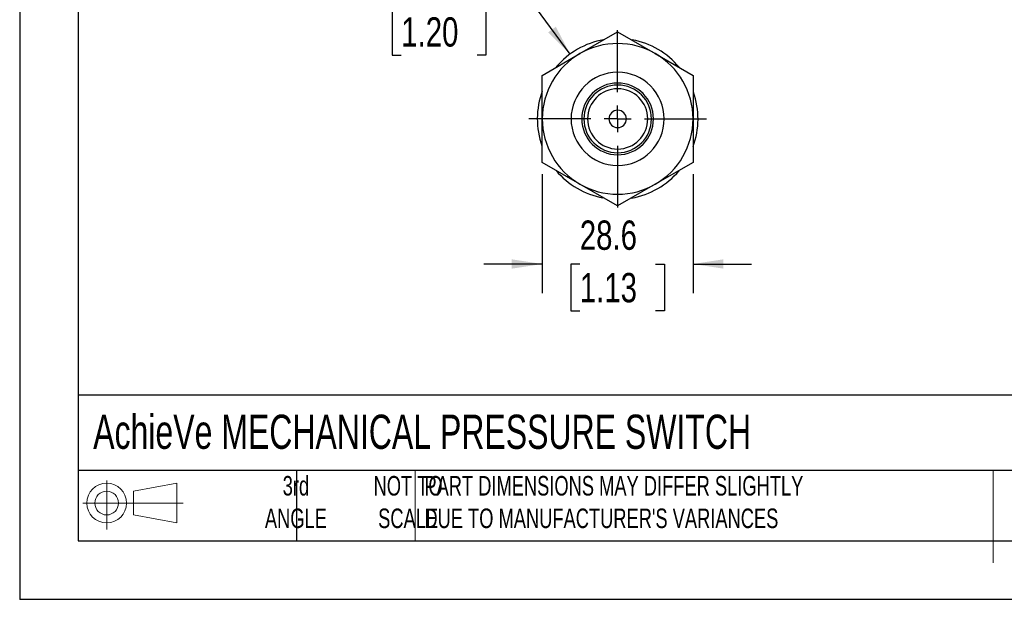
# Model space of a CAD drawing. Header units: millimetres. Extents: x 0 to 489, y 0 to 378.
# Tile 1 of 27: x 0 to 187, y 0 to 110. Entities that reach past the tile are written whole.
import ezdxf

# ---------------------------------------------------------------- set-up
doc = ezdxf.new("R2010")
doc.units = ezdxf.units.MM
doc.header["$LTSCALE"] = 1.75
doc.linetypes.add('CENTERX2', pattern=[20.32, 12.7, -2.54, 2.54, -2.54])
doc.layers.add('CENTER', color=40, linetype='CENTERX2')
doc.layers.add('SLD-DEFPOINTS', color=7, linetype='Continuous')
doc.layers.add('DIMENSIONS', color=140, linetype='Continuous', lineweight=25)
doc.layers.add('TEXT', color=140, linetype='Continuous', lineweight=25)
doc.styles.add('SLDTEXTSTYLE0', font='TXT', dxfattribs={"width": 0.7})
doc.styles.add('SLDTEXTSTYLE2', font='TXT', dxfattribs={"width": 0.75})
doc.dimstyles.new('SLDDIMSTYLE0', dxfattribs={"dimtxt": 5.55625, "dimasz": 5.7785, "dimexe": 0, "dimexo": 0.0625, "dimgap": 1.389063, "dimtad": 0, "dimtih": 1, "dimtoh": 1, "dimdec": 1, "dimrnd": 1e-09, "dimzin": 12, "dimdsep": 46, "dimtxsty": 'SLDTEXTSTYLE2', "dimsah": 1, "dimcen": 0, "dimadec": 0, "dimazin": 3, "dimtfac": 1, "dimtdec": 1, "dimtofl": 0, "dimtmove": 0, "dimatfit": 3, "dimfxl": 0, "dimfrac": 2, "dimtolj": 1, "dimtzin": 12, "dimarcsym": 0})
doc.dimstyles.new('SLDDIMSTYLE1', dxfattribs={"dimtxt": 5.55625, "dimasz": 5.7785, "dimexe": 0, "dimexo": 0.0625, "dimgap": 1.389063, "dimtad": 0, "dimtih": 1, "dimtoh": 1, "dimdec": 1, "dimrnd": 1e-09, "dimzin": 12, "dimdsep": 46, "dimtxsty": 'SLDTEXTSTYLE2', "dimsah": 1, "dimcen": 0.09, "dimadec": 0, "dimazin": 3, "dimtfac": 1, "dimtdec": 1, "dimtmove": 0, "dimatfit": 0, "dimfxl": 0, "dimfrac": 2, "dimtolj": 1, "dimtzin": 12, "dimarcsym": 0})

# ---------------------------------------------------------------- blocks, each defined once
blk = doc.blocks.new('Block11')
at = {"color": 7, "linetype": 'Continuous', "lineweight": 18}
for p, q in [((4.53, 9.29), (4.53, 0)), ((9.59, 7.29), (17.81, 8.81)), ((17.81, 8.81), (17.81, 1.28)), ((9.59, 2.79), (9.59, 7.29)), ((0, 5.04), (19.03, 5.04)), ((9.59, 2.79), (17.81, 1.28))]:
    blk.add_line(p, q, dxfattribs=at)
for radius in [3.76, 2.25]:
    blk.add_circle((4.53, 5.04), radius, dxfattribs=at)
blk = doc.blocks.new('Block12')
at = {"layer": 'SLD-DEFPOINTS'}
blk.add_blockref('Block11', (0, 0), dxfattribs=at)
blk = doc.blocks.new('_D')
at = {"layer": 'DIMENSIONS'}
for p, q in [((72.35, 112.03), (70.66, 112.03)), ((70.66, 112.03), (70.66, 103.21)), ((86.72, 112.03), (88.41, 112.03)), ((88.41, 112.03), (88.41, 103.21)), ((98.03, 112.03), (90.91, 112.03)), ((104.37, 103.4), (98.03, 112.03)), ((70.66, 103.21), (72.35, 103.21)), ((88.41, 103.21), (86.72, 103.21))]:
    blk.add_line(p, q, dxfattribs=at)
blk.add_solid([(104.37, 103.4), (101.67, 108.58), (100.23, 107.53)], dxfattribs=at)
at = {"layer": 'DIMENSIONS', "char_height": 5.556, "attachment_point": 1, "style": 'SLDTEXTSTYLE2'}
for s, insert in [('%%c', (68.16, 120.33)), ('30.5', (76.54, 120.33)), ('1.20', (72.35, 110.38))]:
    blk.add_mtext(s, dxfattribs=dict(at, insert=insert))
blk = doc.blocks.new('_D_1')
at = {"layer": 'DIMENSIONS'}
for p, q in [((99.1, 80.64), (99.1, 58.04)), ((127.68, 80.64), (127.68, 58.04)), ((99.1, 63.59), (87.99, 63.59)), ((106.21, 63.55), (104.51, 63.55)), ((104.51, 63.55), (104.51, 54.73)), ((120.57, 63.55), (122.27, 63.55)), ((122.27, 63.55), (122.27, 54.73)), ((127.68, 63.59), (138.79, 63.59)), ((104.51, 54.73), (106.21, 54.73)), ((122.27, 54.73), (120.57, 54.73))]:
    blk.add_line(p, q, dxfattribs=at)
for points in [[(99.1, 63.59), (93.32, 64.48), (93.32, 62.71)], [(127.68, 63.59), (133.46, 62.71), (133.46, 64.48)]]:
    blk.add_solid(points, dxfattribs=at)
at = {"layer": 'DIMENSIONS', "char_height": 5.556, "attachment_point": 1, "style": 'SLDTEXTSTYLE2'}
for s, insert in [('28.6', (106.21, 71.84)), ('1.13', (106.21, 61.89))]:
    blk.add_mtext(s, dxfattribs=dict(at, insert=insert))
blk = doc.blocks.new('SW_CENTERMARKSYMBOL_0')
at = {"layer": 'CENTER', "color": 0}
for p, q in [((0, 5.08), (0, 16.8275)), ((0, 0), (0, 2.54)), ((-5.08, 0), (-16.8275, 0)), ((0, 0), (-2.54, 0)), ((0, 0), (0, -2.54)), ((0, 0), (2.54, 0)), ((5.08, 0), (16.8275, 0)), ((0, -5.08), (0, -16.8275))]:
    blk.add_line(p, q, dxfattribs=at)

msp = doc.modelspace()

# ---------------------------------------------------------------- linework, layer by layer
at = {"color": 7, "linetype": 'Continuous'}
for p in [(0, 377.83), (488.95, 0)]:
    msp.add_line(p, (0, 0), dxfattribs=at)
for p, q in [((106.25, 103.49), (113.39, 107.61)), ((113.39, 105.4), (113.39, 107.61)), ((113.39, 107.61), (120.53, 103.49)), ((99.1, 99.36), (106.25, 103.49)), ((120.53, 103.49), (127.68, 99.36)), ((99.1, 91.11), (99.1, 99.36)), ((113.39, 97.91), (113.39, 99.95)), ((127.68, 99.36), (127.68, 91.11)), ((113.39, 97.52), (113.39, 97.91)), ((113.39, 96.82), (113.39, 97.52)), ((99.1, 82.86), (99.1, 91.11)), ((127.68, 91.11), (127.68, 82.86)), ((113.39, 85.41), (113.39, 84.71)), ((113.39, 84.71), (113.39, 84.31)), ((113.39, 84.31), (113.39, 82.28)), ((106.25, 78.74), (99.1, 82.86)), ((127.68, 82.86), (120.53, 78.74)), ((113.39, 74.62), (106.25, 78.74)), ((120.53, 78.74), (113.39, 74.62)), ((113.39, 76.83), (113.39, 74.62))]:
    msp.add_line(p, q)
at = {"color": 140, "linetype": 'Continuous', "lineweight": 18}
for p, q in [((74.97, 24.45), (74.97, 11.11)), ((184.6, 24.45), (184.6, 11.11)), ((184.6, 20.29), (184.6, 6.95))]:
    msp.add_line(p, q, dxfattribs=at)
for radius, start, end in [(15.24, 100.029, 139.7582), (14.29, 90, 120), (14.29, 60, 90), (15.24, 39.9201, 79.5411), (14.29, 120, 180), (14.29, 0, 60), (8.83, 90, 270), (8.83, 270, 90), (6.8, 90, 270), (6.41, 90, 270), (6.8, 270, 90), (6.41, 270, 90), (15.24, 159.7636, 199.6098), (5.71, 90, 270), (5.71, 270, 90), (15.24, 339.9065, 19.3573), (1.65, 90, 270), (1.65, 270, 90), (14.29, 180, 240), (14.29, 300, 0), (15.24, 219.9201, 259.431), (15.24, 280.029, 319.7582), (14.29, 240, 270), (14.29, 270, 300)]:
    msp.add_arc((113.39, 91.11), radius, start, end)
at = {"layer": 'TEXT'}
for p, q in [((11.11, 366.71), (11.11, 11.11)), ((477.84, 38.72), (11.11, 38.72)), ((477.84, 24.45), (11.11, 24.45)), ((52.51, 24.45), (52.51, 11.11)), ((11.11, 11.11), (477.84, 11.11))]:
    msp.add_line(p, q, dxfattribs=at)

# ---------------------------------------------------------------- block references
at = {"layer": 'CENTER'}
msp.add_blockref('SW_CENTERMARKSYMBOL_0', (113.39, 91.11), dxfattribs=at)
at = {"layer": 'SLD-DEFPOINTS'}
msp.add_blockref('Block12', (11.97, 13.22), dxfattribs=at)

# ---------------------------------------------------------------- texts
at = {"layer": 'TEXT', "linetype": 'CENTERX2', "lineweight": 18, "style": 'SLDTEXTSTYLE0'}
for s, insert, char_height, attachment_point in [('AchieVe MECHANICAL PRESSURE SWITCH', (13.94, 35.02), 6.4823, 1), ('3rd^JANGLE', (52.38, 23.39), 3.704, 2), ('NOT TO^JSCALE', (73.66, 23.39), 3.7042, 2), ("PART DIMENSIONS MAY DIFFER SLIGHTLY ^JDUE TO MANUFACTURER'S VARIANCES", (76.74, 23.39), 3.7042, 1)]:
    msp.add_mtext(s, dxfattribs=dict(at, insert=insert, char_height=char_height, attachment_point=attachment_point))

# ---------------------------------------------------------------- dimensions: what is measured, and where the dimension line sits
at = {"layer": 'DIMENSIONS'}
dim = msp.add_diameter_dim_2p(p1=(122.41, 78.83), p2=(104.37, 103.4), dimstyle='SLDDIMSTYLE0', dxfattribs=at)
dim.commit()
dim.dimension.update_dxf_attribs({"geometry": '_D', "text_midpoint": (79.53, 112.03), "dimtype": 163})
dim = msp.add_linear_dim(base=(99.1, 63.59), p1=(127.68, 82.86), p2=(99.1, 82.86), dimstyle='SLDDIMSTYLE1', dxfattribs=at)
dim.commit()
dim.dimension.update_dxf_attribs({"geometry": '_D_1', "text_midpoint": (113.39, 63.59), "dimtype": 160})

doc.saveas('drawing.dxf')
